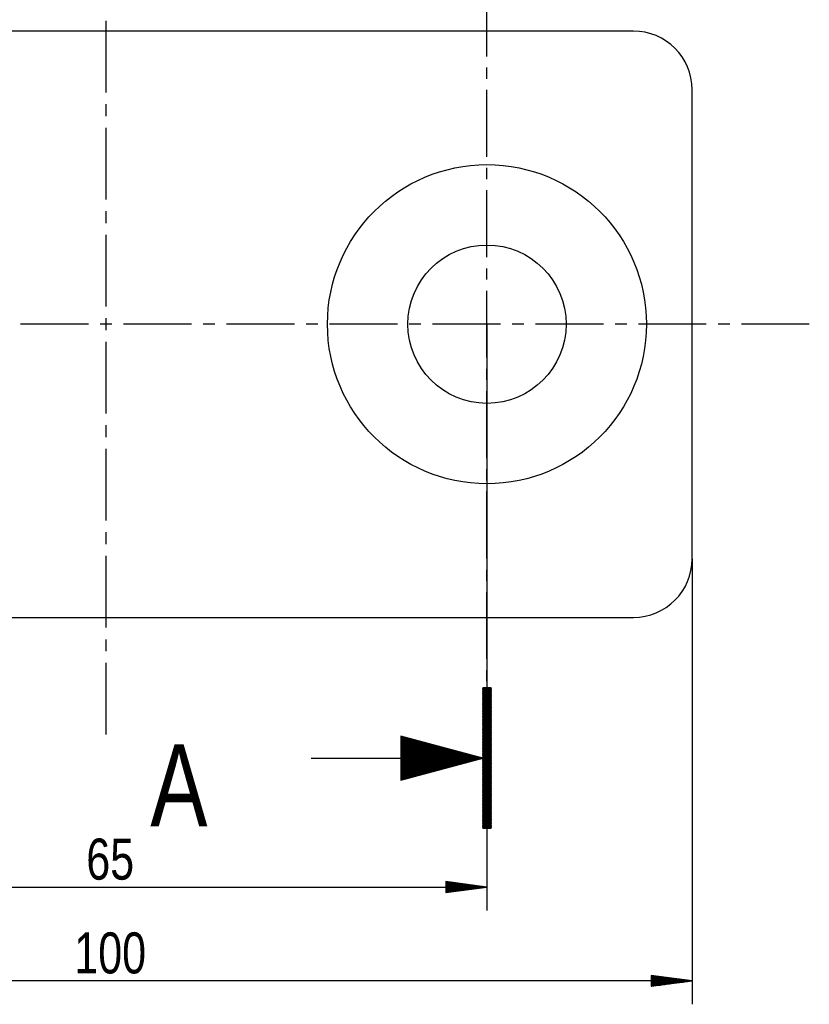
# Model space of a CAD drawing. Header units: millimetres. Extents: x -1 to 297, y -1 to 210.
# Tile 3 of 5: x 99 to 166, y 84 to 168. Entities that reach past the tile are written whole.
import ezdxf

# ---------------------------------------------------------------- set-up
doc = ezdxf.new("R2010")
doc.units = ezdxf.units.MM
doc.layers.add('1', color=7, linetype='Continuous')
doc.styles.add('SEACAD_Arial', font='arial.ttf', dxfattribs={"width": 0.75})

msp = doc.modelspace()

# ---------------------------------------------------------------- linework, layer by layer
at = {"layer": '1', "color": 7, "linetype": 'Continuous'}
for p, q in [((138.438, 164.75), (138.438, 170.46)), ((105.938, 167.785), (105.938, 161.66)), ((150.938, 166.91), (60.938, 166.91)), ((138.438, 162.846), (138.438, 163.798)), ((138.438, 156.185), (138.438, 161.895)), ((155.938, 121.909), (155.938, 161.91)), ((105.938, 160.66), (105.938, 159.66)), ((105.938, 158.66), (105.938, 152.535)), ((138.438, 154.281), (138.438, 155.233)), ((138.438, 147.62), (138.438, 153.33)), ((105.938, 151.535), (105.938, 150.535)), ((105.938, 149.535), (105.938, 143.41)), ((138.438, 145.716), (138.438, 146.668)), ((138.438, 139.055), (138.438, 144.764)), ((104.438, 141.91), (98.652, 141.91)), ((106.438, 141.91), (105.438, 141.91)), ((105.938, 142.41), (105.938, 141.41)), ((113.223, 141.91), (107.438, 141.91)), ((115.223, 141.91), (114.223, 141.91)), ((122.009, 141.91), (116.223, 141.91)), ((124.009, 141.91), (123.009, 141.91)), ((130.795, 141.91), (125.009, 141.91)), ((132.795, 141.91), (131.795, 141.91)), ((139.581, 141.91), (133.795, 141.91)), ((138.438, 141.91), (138.438, 91.91)), ((141.581, 141.91), (140.581, 141.91)), ((148.366, 141.91), (142.581, 141.91)), ((150.366, 141.91), (149.366, 141.91)), ((157.152, 141.91), (151.366, 141.91)), ((159.152, 141.91), (158.152, 141.91)), ((165.938, 141.91), (160.152, 141.91)), ((105.938, 140.41), (105.938, 134.285)), ((138.438, 137.151), (138.438, 138.103)), ((138.438, 130.49), (138.438, 136.2)), ((105.938, 133.285), (105.938, 132.285)), ((105.938, 131.285), (105.938, 125.16)), ((138.438, 128.586), (138.438, 129.538)), ((138.438, 121.924), (138.438, 127.635)), ((105.938, 124.16), (105.938, 123.16)), ((105.938, 122.16), (105.938, 116.035)), ((155.938, 121.909), (155.938, 83.909)), ((138.438, 120.021), (138.438, 120.973)), ((138.438, 113.36), (138.438, 119.07)), ((60.938, 116.91), (150.938, 116.91)), ((105.938, 115.034), (105.938, 114.034)), ((105.938, 113.034), (105.938, 106.91)), ((138.438, 111.456), (138.438, 112.408)), ((138.677, 110.91), (138.088, 109.889)), ((138.618, 110.91), (138.088, 109.99)), ((138.088, 110.041), (138.589, 110.91)), ((138.56, 110.91), (138.088, 110.092)), ((138.443, 110.91), (138.088, 110.295)), ((138.088, 110.447), (138.355, 110.91)), ((138.325, 110.91), (138.088, 110.498)), ((138.088, 110.549), (138.296, 110.91)), ((138.267, 110.91), (138.088, 110.6)), ((138.088, 110.651), (138.237, 110.91)), ((138.208, 110.91), (138.088, 110.701)), ((138.088, 110.854), (138.12, 110.91)), ((138.091, 110.91), (138.088, 110.905)), ((138.088, 109.736), (138.765, 110.909)), ((138.736, 110.909), (138.088, 109.787)), ((138.088, 109.838), (138.706, 110.909)), ((138.088, 109.939), (138.648, 110.909)), ((138.088, 110.143), (138.531, 110.909)), ((138.501, 110.909), (138.088, 110.193)), ((138.088, 110.244), (138.472, 110.909)), ((138.088, 110.346), (138.413, 110.909)), ((138.384, 110.909), (138.088, 110.397)), ((138.088, 110.752), (138.179, 110.909)), ((138.149, 110.909), (138.088, 110.803)), ((138.088, 110.903), (138.788, 109.69)), ((138.788, 110.9), (138.088, 110.9)), ((138.788, 110.898), (138.088, 109.685)), ((138.088, 110.875), (138.788, 110.875)), ((138.788, 109.639), (138.088, 110.852)), ((138.788, 110.849), (138.088, 110.849)), ((138.088, 109.635), (138.788, 110.847)), ((138.788, 109.741), (138.113, 110.909)), ((138.142, 110.909), (138.788, 109.792)), ((138.788, 109.843), (138.172, 110.909)), ((138.201, 110.909), (138.788, 109.893)), ((138.788, 109.944), (138.23, 110.909)), ((138.26, 110.909), (138.788, 109.995)), ((138.788, 110.046), (138.289, 110.909)), ((138.318, 110.909), (138.788, 110.097)), ((138.788, 110.147), (138.348, 110.909)), ((138.377, 110.909), (138.788, 110.198)), ((138.788, 110.249), (138.406, 110.909)), ((138.436, 110.909), (138.788, 110.3)), ((138.788, 110.351), (138.465, 110.909)), ((138.494, 110.909), (138.788, 110.401)), ((138.788, 110.452), (138.524, 110.909)), ((138.553, 110.909), (138.788, 110.503)), ((138.788, 110.554), (138.582, 110.909)), ((138.612, 110.909), (138.788, 110.605)), ((138.788, 110.655), (138.641, 110.909)), ((138.67, 110.909), (138.788, 110.706)), ((138.788, 110.757), (138.7, 110.909)), ((138.729, 110.909), (138.788, 110.808)), ((138.788, 110.859), (138.758, 110.909)), ((138.088, 110.824), (138.788, 110.824)), ((138.088, 110.801), (138.788, 109.588)), ((138.788, 110.799), (138.088, 110.799)), ((138.788, 110.796), (138.088, 109.584)), ((138.088, 110.773), (138.788, 110.773)), ((138.788, 109.538), (138.088, 110.75)), ((138.788, 110.748), (138.088, 110.748)), ((138.088, 109.533), (138.788, 110.745)), ((138.088, 110.722), (138.788, 110.722)), ((138.088, 110.699), (138.788, 109.487)), ((138.788, 110.697), (138.088, 110.697)), ((138.788, 110.695), (138.088, 109.482)), ((138.088, 110.672), (138.788, 110.672)), ((138.788, 109.436), (138.088, 110.648)), ((138.788, 110.646), (138.088, 110.646)), ((138.088, 109.431), (138.788, 110.644)), ((138.088, 110.621), (138.788, 110.621)), ((138.088, 110.598), (138.788, 109.385)), ((138.788, 110.595), (138.088, 110.595)), ((138.788, 110.593), (138.088, 109.381)), ((138.088, 110.57), (138.788, 110.57)), ((138.788, 109.334), (138.088, 110.547)), ((138.788, 110.545), (138.088, 110.545)), ((138.088, 109.33), (138.788, 110.542)), ((138.088, 110.519), (138.788, 110.519)), ((138.088, 110.496), (138.788, 109.284)), ((138.788, 110.494), (138.088, 110.494)), ((138.788, 110.491), (138.088, 109.279)), ((138.088, 110.468), (138.788, 110.468)), ((138.788, 109.233), (138.088, 110.445)), ((138.788, 110.443), (138.088, 110.443)), ((138.088, 109.228), (138.788, 110.441)), ((138.088, 110.418), (138.788, 110.418)), ((138.088, 110.394), (138.788, 109.182)), ((138.788, 110.392), (138.088, 110.392)), ((138.788, 110.39), (138.088, 109.177)), ((138.088, 110.367), (138.788, 110.367)), ((138.788, 109.131), (138.088, 110.344)), ((138.788, 110.341), (138.088, 110.341)), ((138.088, 109.127), (138.788, 110.339)), ((138.088, 110.316), (138.788, 110.316)), ((138.088, 110.293), (138.788, 109.08)), ((138.788, 110.291), (138.088, 110.291)), ((138.788, 110.288), (138.088, 109.076)), ((138.088, 110.265), (138.788, 110.265)), ((138.788, 109.03), (138.088, 110.242)), ((138.788, 110.24), (138.088, 110.24)), ((138.088, 109.025), (138.788, 110.237)), ((138.088, 110.214), (138.788, 110.214)), ((138.088, 110.191), (138.788, 108.979)), ((138.788, 110.189), (138.088, 110.189)), ((138.788, 110.187), (138.088, 108.974)), ((138.088, 110.164), (138.788, 110.164)), ((138.788, 108.928), (138.088, 110.14)), ((138.788, 110.138), (138.088, 110.138)), ((138.088, 108.923), (138.788, 110.136)), ((138.088, 110.113), (138.788, 110.113)), ((138.088, 110.09), (138.788, 108.877)), ((138.788, 110.087), (138.088, 110.087)), ((138.788, 110.085), (138.088, 108.873)), ((138.088, 110.062), (138.788, 110.062)), ((138.788, 108.826), (138.088, 110.039)), ((138.788, 110.037), (138.088, 110.037)), ((138.088, 108.822), (138.788, 110.034)), ((138.088, 110.011), (138.788, 110.011)), ((138.438, 104.795), (138.438, 110.505)), ((138.088, 109.988), (138.788, 108.776)), ((138.788, 109.986), (138.088, 109.986)), ((138.788, 109.983), (138.088, 108.771)), ((138.088, 109.96), (138.788, 109.96)), ((138.788, 108.725), (138.088, 109.937)), ((138.788, 109.935), (138.088, 109.935)), ((138.088, 108.72), (138.788, 109.933)), ((138.088, 109.909), (138.788, 109.909)), ((138.088, 109.886), (138.788, 108.674)), ((138.788, 109.884), (138.088, 109.884)), ((138.788, 109.882), (138.088, 108.669)), ((138.088, 109.859), (138.788, 109.859)), ((138.788, 108.623), (138.088, 109.836)), ((138.788, 109.833), (138.088, 109.833)), ((138.088, 108.619), (138.788, 109.831)), ((138.088, 109.808), (138.788, 109.808)), ((138.088, 109.785), (138.788, 108.572)), ((138.788, 109.782), (138.088, 109.782)), ((138.788, 109.78), (138.088, 108.568)), ((138.088, 109.757), (138.788, 109.757)), ((138.788, 108.522), (138.088, 109.734)), ((138.788, 109.732), (138.088, 109.732)), ((138.088, 108.517), (138.788, 109.729)), ((138.088, 109.706), (138.788, 109.706)), ((138.088, 109.683), (138.788, 108.471)), ((138.788, 109.681), (138.088, 109.681)), ((138.788, 109.679), (138.088, 108.466)), ((138.088, 109.655), (138.788, 109.655)), ((138.788, 108.42), (138.088, 109.632)), ((138.788, 109.63), (138.088, 109.63)), ((138.088, 108.415), (138.788, 109.628)), ((138.088, 109.605), (138.788, 109.605)), ((138.088, 109.581), (138.788, 108.369)), ((138.788, 109.579), (138.088, 109.579)), ((138.788, 109.577), (138.088, 108.365)), ((138.088, 109.554), (138.788, 109.554)), ((138.788, 108.318), (138.088, 109.531)), ((138.788, 109.528), (138.088, 109.528)), ((138.088, 108.314), (138.788, 109.526)), ((138.088, 109.503), (138.788, 109.503)), ((138.088, 109.48), (138.788, 108.267)), ((138.788, 109.478), (138.088, 109.478)), ((138.788, 109.475), (138.088, 108.263)), ((138.088, 109.452), (138.788, 109.452)), ((138.788, 108.217), (138.088, 109.429)), ((138.788, 109.427), (138.088, 109.427)), ((138.088, 108.212), (138.788, 109.425)), ((138.088, 109.401), (138.788, 109.401)), ((138.088, 109.378), (138.788, 108.166)), ((138.788, 109.376), (138.088, 109.376)), ((138.788, 109.374), (138.088, 108.161)), ((138.088, 109.351), (138.788, 109.351)), ((138.788, 108.115), (138.088, 109.327)), ((138.788, 109.325), (138.088, 109.325)), ((138.088, 108.111), (138.788, 109.323)), ((138.088, 109.3), (138.788, 109.3)), ((138.088, 109.277), (138.788, 108.064)), ((138.788, 109.274), (138.088, 109.274)), ((138.788, 109.272), (138.088, 108.06)), ((138.088, 109.249), (138.788, 109.249)), ((138.788, 108.013), (138.088, 109.226)), ((138.788, 109.224), (138.088, 109.224)), ((138.088, 108.009), (138.788, 109.221)), ((138.088, 109.198), (138.788, 109.198)), ((138.088, 109.175), (138.788, 107.963)), ((138.788, 109.173), (138.088, 109.173)), ((138.788, 109.171), (138.088, 107.958)), ((138.088, 109.147), (138.788, 109.147)), ((138.788, 107.912), (138.088, 109.124)), ((138.788, 109.122), (138.088, 109.122)), ((138.088, 107.907), (138.788, 109.12)), ((138.088, 109.097), (138.788, 109.097)), ((138.088, 109.073), (138.788, 107.861)), ((138.788, 109.071), (138.088, 109.071)), ((138.788, 109.069), (138.088, 107.857)), ((138.088, 109.046), (138.788, 109.046)), ((138.788, 107.81), (138.088, 109.023)), ((138.788, 109.02), (138.088, 109.02)), ((138.088, 107.806), (138.788, 109.018)), ((138.088, 108.995), (138.788, 108.995)), ((138.088, 108.972), (138.788, 107.759)), ((138.788, 108.97), (138.088, 108.97)), ((138.788, 108.967), (138.088, 107.755)), ((138.088, 108.944), (138.788, 108.944)), ((138.788, 107.709), (138.088, 108.921)), ((138.788, 108.919), (138.088, 108.919)), ((138.088, 107.704), (138.788, 108.917)), ((138.088, 108.893), (138.788, 108.893)), ((138.088, 108.87), (138.788, 107.658)), ((138.788, 108.868), (138.088, 108.868)), ((138.788, 108.866), (138.088, 107.653)), ((138.088, 108.843), (138.788, 108.843)), ((138.788, 107.607), (138.088, 108.819)), ((138.788, 108.817), (138.088, 108.817)), ((138.088, 107.603), (138.788, 108.815)), ((138.088, 108.792), (138.788, 108.792)), ((138.088, 108.769), (138.788, 107.556)), ((138.788, 108.766), (138.088, 108.766)), ((138.788, 108.764), (138.088, 107.552)), ((138.088, 108.741), (138.788, 108.741)), ((138.788, 107.505), (138.088, 108.718)), ((138.788, 108.716), (138.088, 108.716)), ((138.088, 107.501), (138.788, 108.714)), ((138.088, 108.69), (138.788, 108.69)), ((138.088, 108.667), (138.788, 107.455)), ((138.788, 108.665), (138.088, 108.665)), ((138.788, 108.663), (138.088, 107.45)), ((138.088, 108.639), (138.788, 108.639)), ((138.788, 107.404), (138.088, 108.616)), ((138.788, 108.614), (138.088, 108.614)), ((138.088, 107.399), (138.788, 108.612)), ((138.088, 108.588), (138.788, 108.588)), ((138.088, 108.565), (138.788, 107.353)), ((138.788, 108.563), (138.088, 108.563)), ((138.788, 108.561), (138.088, 107.349)), ((138.088, 108.538), (138.788, 108.538)), ((138.788, 107.302), (138.088, 108.515)), ((138.788, 108.512), (138.088, 108.512)), ((138.088, 107.298), (138.788, 108.51)), ((138.088, 108.487), (138.788, 108.487)), ((138.088, 108.464), (138.788, 107.251)), ((138.788, 108.461), (138.088, 108.461)), ((138.788, 108.46), (138.088, 107.247)), ((138.088, 108.436), (138.788, 108.436)), ((138.788, 107.201), (138.088, 108.413)), ((138.788, 108.411), (138.088, 108.411)), ((138.088, 107.196), (138.788, 108.409)), ((138.088, 108.385), (138.788, 108.385)), ((138.088, 108.362), (138.788, 107.15)), ((138.788, 108.36), (138.088, 108.36)), ((138.788, 108.358), (138.088, 107.145)), ((138.088, 108.334), (138.788, 108.334)), ((138.788, 107.099), (138.088, 108.311)), ((138.788, 108.309), (138.088, 108.309)), ((138.088, 107.095), (138.788, 108.307)), ((138.088, 108.284), (138.788, 108.284)), ((138.088, 108.26), (138.788, 107.048)), ((138.788, 108.258), (138.088, 108.258)), ((138.788, 108.256), (138.088, 107.044)), ((138.088, 108.233), (138.788, 108.233)), ((138.788, 106.997), (138.088, 108.21)), ((138.788, 108.207), (138.088, 108.207)), ((138.088, 106.993), (138.788, 108.206)), ((138.088, 108.182), (138.788, 108.182)), ((138.088, 108.159), (138.788, 106.946)), ((138.788, 108.157), (138.088, 108.157)), ((138.788, 108.155), (138.088, 106.942)), ((138.088, 108.131), (138.788, 108.131)), ((138.788, 106.896), (138.088, 108.108)), ((138.788, 108.106), (138.088, 108.106)), ((138.088, 106.891), (138.788, 108.104)), ((138.088, 108.08), (138.788, 108.08)), ((138.088, 108.057), (138.788, 106.845)), ((138.788, 108.055), (138.088, 108.055)), ((138.788, 108.053), (138.088, 106.841)), ((138.088, 108.03), (138.788, 108.03)), ((138.788, 106.794), (138.088, 108.006)), ((138.788, 108.004), (138.088, 108.004)), ((138.088, 106.79), (138.788, 108.002)), ((138.088, 107.979), (138.788, 107.979)), ((138.088, 107.956), (138.788, 106.743)), ((138.788, 107.953), (138.088, 107.953)), ((138.788, 107.952), (138.088, 106.739)), ((138.088, 107.928), (138.788, 107.928)), ((138.788, 106.692), (138.088, 107.905)), ((138.788, 107.903), (138.088, 107.903)), ((138.088, 106.688), (138.788, 107.901)), ((138.088, 107.877), (138.788, 107.877)), ((138.088, 107.854), (138.788, 106.642)), ((138.788, 107.852), (138.088, 107.852)), ((138.788, 107.85), (138.088, 106.638)), ((138.088, 107.826), (138.788, 107.826)), ((138.788, 106.591), (138.088, 107.803)), ((138.788, 107.801), (138.088, 107.801)), ((138.088, 106.587), (138.788, 107.799)), ((138.088, 107.776), (138.788, 107.776)), ((138.088, 107.752), (138.788, 106.54)), ((138.788, 107.75), (138.088, 107.75)), ((138.788, 107.748), (138.088, 106.536)), ((138.088, 107.725), (138.788, 107.725)), ((138.788, 106.489), (138.088, 107.702)), ((138.788, 107.699), (138.088, 107.699)), ((138.088, 106.485), (138.788, 107.698)), ((138.088, 107.674), (138.788, 107.674)), ((138.088, 107.651), (138.788, 106.438)), ((138.788, 107.649), (138.088, 107.649)), ((138.788, 107.647), (138.088, 106.434)), ((138.088, 107.623), (138.788, 107.623)), ((138.788, 106.388), (138.088, 107.6)), ((138.788, 107.598), (138.088, 107.598)), ((138.088, 106.384), (138.788, 107.596)), ((138.088, 107.572), (138.788, 107.572)), ((138.088, 107.549), (138.788, 106.337)), ((138.788, 107.547), (138.088, 107.547)), ((138.788, 107.545), (138.088, 106.333)), ((138.088, 107.522), (138.788, 107.522)), ((138.788, 106.286), (138.088, 107.498)), ((138.788, 107.496), (138.088, 107.496)), ((138.088, 106.282), (138.788, 107.494)), ((138.088, 104.91), (131.088, 106.785)), ((131.088, 106.785), (131.088, 103.034)), ((131.088, 106.764), (131.168, 106.764)), ((131.088, 106.764), (131.168, 106.764)), ((131.088, 106.713), (131.357, 106.713)), ((131.088, 106.662), (131.547, 106.662)), ((138.088, 107.471), (138.788, 107.471)), ((138.088, 107.448), (138.788, 106.235)), ((138.788, 107.445), (138.088, 107.445)), ((138.788, 107.444), (138.088, 106.231)), ((138.088, 107.42), (138.788, 107.42)), ((138.788, 106.184), (138.088, 107.397)), ((138.788, 107.394), (138.088, 107.394)), ((138.088, 106.18), (138.788, 107.393)), ((138.088, 107.369), (138.788, 107.369)), ((138.088, 107.346), (138.788, 106.134)), ((138.788, 107.344), (138.088, 107.344)), ((138.788, 107.342), (138.088, 106.13)), ((138.088, 107.318), (138.788, 107.318)), ((138.788, 106.083), (138.088, 107.295)), ((138.788, 107.293), (138.088, 107.293)), ((138.088, 106.079), (138.788, 107.291)), ((138.088, 107.267), (138.788, 107.267)), ((138.088, 107.244), (138.788, 106.032)), ((138.788, 107.242), (138.088, 107.242)), ((138.788, 107.24), (138.088, 106.028)), ((138.088, 107.217), (138.788, 107.217)), ((138.788, 105.981), (138.088, 107.194)), ((138.788, 107.191), (138.088, 107.191)), ((138.088, 105.977), (138.788, 107.19)), ((138.088, 107.166), (138.788, 107.166)), ((138.088, 107.143), (138.788, 105.93)), ((138.788, 107.14), (138.088, 107.14)), ((138.788, 107.139), (138.088, 105.926)), ((138.088, 107.115), (138.788, 107.115)), ((138.788, 105.879), (138.088, 107.092)), ((138.788, 107.09), (138.088, 107.09)), ((138.088, 105.876), (138.788, 107.088)), ((138.088, 107.064), (138.788, 107.064)), ((138.088, 107.041), (138.788, 105.829)), ((138.788, 107.039), (138.088, 107.039)), ((138.788, 107.037), (138.088, 105.825)), ((138.088, 107.013), (138.788, 107.013)), ((138.788, 105.778), (138.088, 106.99)), ((138.788, 106.988), (138.088, 106.988)), ((138.088, 105.774), (138.788, 106.986)), ((138.088, 106.963), (138.788, 106.963)), ((138.088, 106.939), (138.788, 105.727)), ((138.788, 106.937), (138.088, 106.937)), ((138.788, 106.936), (138.088, 105.723)), ((138.088, 106.912), (138.788, 106.912)), ((138.788, 105.676), (138.088, 106.889)), ((138.788, 106.886), (138.088, 106.886)), ((138.088, 105.672), (138.788, 106.885)), ((138.088, 106.861), (138.788, 106.861)), ((138.088, 106.838), (138.788, 105.625)), ((138.788, 106.836), (138.088, 106.836)), ((138.788, 106.834), (138.088, 105.622)), ((138.088, 106.81), (138.788, 106.81)), ((138.788, 105.575), (138.088, 106.787)), ((138.788, 106.785), (138.088, 106.785)), ((138.088, 105.571), (138.788, 106.783)), ((138.088, 106.759), (138.788, 106.759)), ((138.088, 106.736), (138.788, 105.524)), ((138.788, 106.734), (138.088, 106.734)), ((138.788, 106.732), (138.088, 105.52)), ((138.088, 106.709), (138.788, 106.709)), ((138.788, 105.473), (138.088, 106.685)), ((138.788, 106.683), (138.088, 106.683)), ((138.088, 105.469), (138.788, 106.682)), ((138.088, 106.658), (138.788, 106.658)), ((131.088, 106.611), (131.736, 106.611)), ((131.088, 106.561), (131.926, 106.561)), ((131.088, 106.51), (132.116, 106.51)), ((131.088, 106.459), (132.305, 106.459)), ((131.088, 106.408), (132.495, 106.408)), ((131.088, 106.357), (132.684, 106.357)), ((131.088, 106.307), (132.874, 106.307)), ((131.088, 106.256), (133.064, 106.256)), ((131.088, 106.205), (133.253, 106.205)), ((131.088, 106.154), (133.443, 106.154)), ((131.088, 106.103), (133.632, 106.103)), ((131.088, 106.053), (133.822, 106.053)), ((131.088, 106.002), (134.012, 106.002)), ((131.088, 105.951), (134.201, 105.951)), ((131.088, 105.9), (134.391, 105.9)), ((131.088, 105.849), (134.58, 105.849)), ((138.088, 106.635), (138.788, 105.422)), ((138.788, 106.632), (138.088, 106.632)), ((138.788, 106.631), (138.088, 105.418)), ((138.088, 106.607), (138.788, 106.607)), ((138.788, 105.371), (138.088, 106.584)), ((138.788, 106.582), (138.088, 106.582)), ((138.088, 105.368), (138.788, 106.58)), ((138.088, 106.556), (138.788, 106.556)), ((138.088, 106.533), (138.788, 105.321)), ((138.788, 106.531), (138.088, 106.531)), ((138.788, 106.529), (138.088, 105.317)), ((138.088, 106.505), (138.788, 106.505)), ((138.788, 105.27), (138.088, 106.482)), ((138.788, 106.48), (138.088, 106.48)), ((138.088, 105.266), (138.788, 106.478)), ((138.088, 106.455), (138.788, 106.455)), ((138.088, 106.431), (138.788, 105.219)), ((138.788, 106.429), (138.088, 106.429)), ((138.788, 106.428), (138.088, 105.215)), ((138.088, 106.404), (138.788, 106.404)), ((138.788, 105.168), (138.088, 106.381)), ((138.788, 106.378), (138.088, 106.378)), ((138.088, 105.164), (138.788, 106.377)), ((138.088, 106.353), (138.788, 106.353)), ((138.088, 106.33), (138.788, 105.117)), ((138.788, 106.328), (138.088, 106.328)), ((138.788, 106.326), (138.088, 105.114)), ((138.088, 106.302), (138.788, 106.302)), ((138.788, 105.067), (138.088, 106.279)), ((138.788, 106.277), (138.088, 106.277)), ((138.088, 105.063), (138.788, 106.275)), ((138.088, 106.251), (138.788, 106.251)), ((138.088, 106.228), (138.788, 105.016)), ((138.788, 106.226), (138.088, 106.226)), ((138.788, 106.224), (138.088, 105.012)), ((138.088, 106.2), (138.788, 106.2)), ((138.788, 104.965), (138.088, 106.177)), ((138.788, 106.175), (138.088, 106.175)), ((138.088, 104.961), (138.788, 106.174)), ((138.088, 106.15), (138.788, 106.15)), ((138.088, 106.127), (138.788, 104.914)), ((138.788, 106.124), (138.088, 106.124)), ((138.788, 106.123), (138.088, 104.91)), ((138.088, 106.099), (138.788, 106.099)), ((138.788, 104.863), (138.088, 106.076)), ((138.788, 106.073), (138.088, 106.073)), ((138.088, 104.86), (138.788, 106.072)), ((138.088, 106.048), (138.788, 106.048)), ((138.088, 106.025), (138.788, 104.813)), ((138.788, 106.023), (138.088, 106.023)), ((138.788, 106.021), (138.088, 104.809)), ((138.088, 105.997), (138.788, 105.997)), ((138.788, 104.762), (138.088, 105.974)), ((138.788, 105.972), (138.088, 105.972)), ((138.088, 104.758), (138.788, 105.97)), ((138.088, 105.946), (138.788, 105.946)), ((138.088, 105.923), (138.788, 104.711)), ((138.788, 105.921), (138.088, 105.921)), ((138.788, 105.92), (138.088, 104.707)), ((138.088, 105.896), (138.788, 105.896)), ((138.788, 104.66), (138.088, 105.873)), ((138.788, 105.87), (138.088, 105.87)), ((138.088, 104.656), (138.788, 105.869)), ((138.088, 105.845), (138.788, 105.845)), ((138.088, 105.822), (138.788, 104.609)), ((138.788, 105.819), (138.088, 105.819)), ((138.788, 105.818), (138.088, 104.606)), ((131.088, 105.799), (134.77, 105.799)), ((131.088, 105.748), (134.959, 105.748)), ((131.088, 105.697), (135.149, 105.697)), ((131.088, 105.646), (135.339, 105.646)), ((131.088, 105.595), (135.528, 105.595)), ((131.088, 105.545), (135.718, 105.545)), ((131.088, 105.494), (135.907, 105.494)), ((131.088, 105.443), (136.097, 105.443)), ((131.088, 105.392), (136.287, 105.392)), ((131.088, 105.341), (136.476, 105.341)), ((131.088, 105.291), (136.666, 105.291)), ((131.088, 105.24), (136.855, 105.24)), ((131.088, 105.189), (137.045, 105.189)), ((131.088, 105.138), (137.235, 105.138)), ((131.088, 105.087), (137.424, 105.087)), ((131.088, 105.037), (137.614, 105.037)), ((131.088, 104.986), (137.803, 104.986)), ((138.088, 105.794), (138.788, 105.794)), ((138.788, 104.558), (138.088, 105.771)), ((138.788, 105.769), (138.088, 105.769)), ((138.088, 104.555), (138.788, 105.767)), ((138.088, 105.743), (138.788, 105.743)), ((138.088, 105.72), (138.788, 104.508)), ((138.788, 105.718), (138.088, 105.718)), ((138.788, 105.716), (138.088, 104.504)), ((138.088, 105.692), (138.788, 105.692)), ((138.788, 104.457), (138.088, 105.669)), ((138.788, 105.667), (138.088, 105.667)), ((138.088, 104.453), (138.788, 105.666)), ((138.088, 105.642), (138.788, 105.642)), ((138.088, 105.618), (138.788, 104.406)), ((138.788, 105.616), (138.088, 105.616)), ((138.788, 105.615), (138.088, 104.402)), ((138.088, 105.591), (138.788, 105.591)), ((138.788, 104.355), (138.088, 105.568)), ((138.788, 105.565), (138.088, 105.565)), ((138.088, 104.352), (138.788, 105.564)), ((138.088, 105.54), (138.788, 105.54)), ((138.088, 105.517), (138.788, 104.304)), ((138.788, 105.515), (138.088, 105.515)), ((138.788, 105.513), (138.088, 104.301)), ((138.088, 105.489), (138.788, 105.489)), ((138.788, 104.254), (138.088, 105.466)), ((138.788, 105.464), (138.088, 105.464)), ((138.088, 104.25), (138.788, 105.462)), ((138.088, 105.438), (138.788, 105.438)), ((138.088, 105.415), (138.788, 104.203)), ((138.788, 105.413), (138.088, 105.413)), ((138.788, 105.412), (138.088, 104.199)), ((138.088, 105.388), (138.788, 105.388)), ((138.788, 104.152), (138.088, 105.364)), ((138.788, 105.362), (138.088, 105.362)), ((138.088, 104.148), (138.788, 105.361)), ((138.088, 105.337), (138.788, 105.337)), ((138.088, 105.314), (138.788, 104.101)), ((138.788, 105.311), (138.088, 105.311)), ((138.788, 105.31), (138.088, 104.098)), ((138.088, 105.286), (138.788, 105.286)), ((138.788, 104.05), (138.088, 105.263)), ((138.788, 105.261), (138.088, 105.261)), ((138.088, 104.047), (138.788, 105.259)), ((138.088, 105.235), (138.788, 105.235)), ((138.088, 105.212), (138.788, 104)), ((138.788, 105.21), (138.088, 105.21)), ((138.788, 105.208), (138.088, 103.996)), ((138.088, 105.184), (138.788, 105.184)), ((138.788, 103.949), (138.088, 105.161)), ((138.788, 105.159), (138.088, 105.159)), ((138.088, 103.945), (138.788, 105.158)), ((138.088, 105.134), (138.788, 105.134)), ((138.088, 105.11), (138.788, 103.898)), ((138.788, 105.108), (138.088, 105.108)), ((138.788, 105.107), (138.088, 103.894)), ((138.088, 105.083), (138.788, 105.083)), ((138.788, 103.847), (138.088, 105.06)), ((138.788, 105.057), (138.088, 105.057)), ((138.088, 103.844), (138.788, 105.056)), ((138.088, 105.032), (138.788, 105.032)), ((138.088, 105.009), (138.788, 103.796)), ((138.788, 105.006), (138.088, 105.006)), ((138.788, 105.005), (138.088, 103.793)), ((138.088, 104.981), (138.788, 104.981)), ((123.438, 104.91), (138.438, 104.91)), ((131.088, 104.935), (137.993, 104.935)), ((131.088, 103.034), (138.088, 104.91)), ((131.088, 104.884), (137.993, 104.884)), ((131.088, 104.833), (137.803, 104.833)), ((131.088, 104.783), (137.614, 104.783)), ((131.088, 104.732), (137.424, 104.732)), ((131.088, 104.681), (137.235, 104.681)), ((131.088, 104.63), (137.045, 104.63)), ((131.088, 104.579), (136.855, 104.579)), ((131.088, 104.529), (136.666, 104.529)), ((131.088, 104.478), (136.476, 104.478)), ((131.088, 104.427), (136.287, 104.427)), ((131.088, 104.376), (136.097, 104.376)), ((131.088, 104.325), (135.907, 104.325)), ((131.088, 104.275), (135.718, 104.275)), ((131.088, 104.224), (135.528, 104.224)), ((131.088, 104.173), (135.339, 104.173)), ((131.088, 104.122), (135.149, 104.122)), ((138.788, 103.746), (138.088, 104.958)), ((138.788, 104.956), (138.088, 104.956)), ((138.088, 103.742), (138.788, 104.954)), ((138.088, 104.93), (138.788, 104.93)), ((138.088, 104.907), (138.788, 103.695)), ((138.788, 104.905), (138.088, 104.905)), ((138.788, 104.904), (138.088, 103.691)), ((138.088, 104.879), (138.788, 104.879)), ((138.788, 103.644), (138.088, 104.856)), ((138.788, 104.854), (138.088, 104.854)), ((138.088, 103.64), (138.788, 104.853)), ((138.088, 104.829), (138.788, 104.829)), ((138.088, 104.806), (138.788, 103.593)), ((138.788, 104.803), (138.088, 104.803)), ((138.788, 104.802), (138.088, 103.59)), ((138.088, 104.778), (138.788, 104.778)), ((138.788, 103.542), (138.088, 104.755)), ((138.788, 104.752), (138.088, 104.752)), ((138.088, 103.539), (138.788, 104.751)), ((138.088, 104.727), (138.788, 104.727)), ((138.088, 104.704), (138.788, 103.491)), ((138.788, 104.702), (138.088, 104.702)), ((138.788, 104.7), (138.088, 103.488)), ((138.088, 104.676), (138.788, 104.676)), ((138.788, 103.441), (138.088, 104.653)), ((138.788, 104.651), (138.088, 104.651)), ((138.088, 103.437), (138.788, 104.65)), ((138.088, 104.625), (138.788, 104.625)), ((138.088, 104.602), (138.788, 103.39)), ((138.788, 104.6), (138.088, 104.6)), ((138.788, 104.599), (138.088, 103.386)), ((138.088, 104.575), (138.788, 104.575)), ((138.788, 103.339), (138.088, 104.551)), ((138.788, 104.549), (138.088, 104.549)), ((138.088, 103.336), (138.788, 104.548)), ((138.088, 104.524), (138.788, 104.524)), ((138.088, 104.501), (138.788, 103.288)), ((138.788, 104.498), (138.088, 104.498)), ((138.788, 104.497), (138.088, 103.285)), ((138.088, 104.473), (138.788, 104.473)), ((138.788, 103.237), (138.088, 104.45)), ((138.788, 104.448), (138.088, 104.448)), ((138.088, 103.234), (138.788, 104.446)), ((138.088, 104.422), (138.788, 104.422)), ((138.088, 104.399), (138.788, 103.187)), ((138.788, 104.397), (138.088, 104.397)), ((138.788, 104.396), (138.088, 103.183)), ((138.088, 104.371), (138.788, 104.371)), ((138.788, 103.136), (138.088, 104.348)), ((138.788, 104.346), (138.088, 104.346)), ((138.088, 103.132), (138.788, 104.345)), ((138.088, 104.321), (138.788, 104.321)), ((138.088, 104.297), (138.788, 103.085)), ((138.788, 104.295), (138.088, 104.295)), ((138.788, 104.294), (138.088, 103.082)), ((138.088, 104.27), (138.788, 104.27)), ((138.788, 103.034), (138.088, 104.247)), ((138.788, 104.244), (138.088, 104.244)), ((138.088, 103.031), (138.788, 104.243)), ((138.088, 104.219), (138.788, 104.219)), ((138.088, 104.196), (138.788, 102.983)), ((138.788, 104.194), (138.088, 104.194)), ((138.788, 104.192), (138.088, 102.98)), ((138.088, 104.168), (138.788, 104.168)), ((138.788, 102.933), (138.088, 104.145)), ((138.788, 104.143), (138.088, 104.143)), ((138.088, 102.929), (138.788, 104.142)), ((131.088, 104.071), (134.959, 104.071)), ((131.088, 104.021), (134.77, 104.021)), ((131.088, 103.97), (134.58, 103.97)), ((131.088, 103.919), (134.391, 103.919)), ((131.088, 103.868), (134.201, 103.868)), ((131.088, 103.817), (134.012, 103.817)), ((131.088, 103.767), (133.822, 103.767)), ((131.088, 103.716), (133.632, 103.716)), ((131.088, 103.665), (133.443, 103.665)), ((131.088, 103.614), (133.253, 103.614)), ((131.088, 103.563), (133.064, 103.563)), ((131.088, 103.513), (132.874, 103.513)), ((131.088, 103.462), (132.684, 103.462)), ((131.088, 103.411), (132.495, 103.411)), ((131.088, 103.36), (132.305, 103.36)), ((131.088, 103.309), (132.116, 103.309)), ((138.088, 104.117), (138.788, 104.117)), ((138.088, 104.094), (138.788, 102.882)), ((138.788, 104.092), (138.088, 104.092)), ((138.788, 104.091), (138.088, 102.878)), ((138.088, 104.067), (138.788, 104.067)), ((138.788, 102.831), (138.088, 104.043)), ((138.788, 104.041), (138.088, 104.041)), ((138.088, 102.828), (138.788, 104.04)), ((138.088, 104.016), (138.788, 104.016)), ((138.088, 103.993), (138.788, 102.78)), ((138.788, 103.99), (138.088, 103.99)), ((138.788, 103.989), (138.088, 102.777)), ((138.088, 103.965), (138.788, 103.965)), ((138.788, 102.729), (138.088, 103.942)), ((138.788, 103.94), (138.088, 103.94)), ((138.088, 102.726), (138.788, 103.938)), ((138.088, 103.914), (138.788, 103.914)), ((138.088, 103.891), (138.788, 102.679)), ((138.788, 103.889), (138.088, 103.889)), ((138.788, 103.888), (138.088, 102.675)), ((138.088, 103.863), (138.788, 103.863)), ((138.788, 102.628), (138.088, 103.84)), ((138.788, 103.838), (138.088, 103.838)), ((138.088, 102.624), (138.788, 103.837)), ((138.088, 103.812), (138.788, 103.812)), ((138.088, 103.789), (138.788, 102.577)), ((138.788, 103.787), (138.088, 103.787)), ((138.788, 103.786), (138.088, 102.574)), ((138.088, 103.762), (138.788, 103.762)), ((138.788, 102.526), (138.088, 103.739)), ((138.788, 103.736), (138.088, 103.736)), ((138.088, 102.523), (138.788, 103.735)), ((138.088, 103.711), (138.788, 103.711)), ((138.088, 103.688), (138.788, 102.475)), ((138.788, 103.685), (138.088, 103.685)), ((138.788, 103.685), (138.088, 102.472)), ((138.088, 103.66), (138.788, 103.66)), ((138.788, 102.425), (138.088, 103.637)), ((138.788, 103.635), (138.088, 103.635)), ((138.088, 102.421), (138.788, 103.634)), ((138.088, 103.609), (138.788, 103.609)), ((138.088, 103.586), (138.788, 102.374)), ((138.788, 103.584), (138.088, 103.584)), ((138.788, 103.583), (138.088, 102.37)), ((138.088, 103.558), (138.788, 103.558)), ((138.788, 102.323), (138.088, 103.535)), ((138.788, 103.533), (138.088, 103.533)), ((138.088, 102.32), (138.788, 103.532)), ((138.088, 103.508), (138.788, 103.508)), ((138.088, 103.485), (138.788, 102.272)), ((138.788, 103.482), (138.088, 103.482)), ((138.788, 103.481), (138.088, 102.269)), ((138.088, 103.457), (138.788, 103.457)), ((138.788, 102.221), (138.088, 103.434)), ((138.788, 103.431), (138.088, 103.431)), ((138.088, 102.218), (138.788, 103.431)), ((138.088, 103.406), (138.788, 103.406)), ((138.088, 103.383), (138.788, 102.17)), ((138.788, 103.381), (138.088, 103.381)), ((138.788, 103.38), (138.088, 102.167)), ((138.088, 103.355), (138.788, 103.355)), ((138.788, 102.12), (138.088, 103.332)), ((138.788, 103.33), (138.088, 103.33)), ((138.088, 102.117), (138.788, 103.329)), ((138.088, 103.304), (138.788, 103.304)), ((138.088, 103.281), (138.788, 102.069)), ((138.438, 102.891), (138.438, 103.843)), ((131.088, 103.259), (131.926, 103.259)), ((131.088, 103.208), (131.736, 103.208)), ((131.088, 103.157), (131.547, 103.157)), ((131.088, 103.106), (131.357, 103.106)), ((131.088, 103.055), (131.168, 103.055)), ((131.088, 103.055), (131.168, 103.055)), ((138.788, 103.279), (138.088, 103.279)), ((138.788, 103.278), (138.088, 102.066)), ((138.088, 103.254), (138.788, 103.254)), ((138.788, 102.018), (138.088, 103.23)), ((138.788, 103.228), (138.088, 103.228)), ((138.088, 102.015), (138.788, 103.227)), ((138.088, 103.203), (138.788, 103.203)), ((138.088, 103.18), (138.788, 101.967)), ((138.788, 103.177), (138.088, 103.177)), ((138.788, 103.177), (138.088, 101.964)), ((138.088, 103.152), (138.788, 103.152)), ((138.788, 101.916), (138.088, 103.129)), ((138.788, 103.127), (138.088, 103.127)), ((138.088, 101.913), (138.788, 103.126)), ((138.088, 103.101), (138.788, 103.101)), ((138.088, 103.078), (138.788, 101.866)), ((138.788, 103.076), (138.088, 103.076)), ((138.788, 103.075), (138.088, 101.862)), ((138.088, 103.05), (138.788, 103.05)), ((138.788, 101.815), (138.088, 103.027)), ((138.788, 103.025), (138.088, 103.025)), ((138.088, 101.812), (138.788, 103.024)), ((138.088, 103), (138.788, 103)), ((138.088, 102.976), (138.788, 101.764)), ((138.788, 102.974), (138.088, 102.974)), ((138.788, 102.973), (138.088, 101.761)), ((138.088, 102.949), (138.788, 102.949)), ((138.788, 101.713), (138.088, 102.926)), ((138.788, 102.923), (138.088, 102.923)), ((138.088, 101.71), (138.788, 102.923)), ((138.088, 102.898), (138.788, 102.898)), ((138.088, 102.875), (138.788, 101.662)), ((138.788, 102.873), (138.088, 102.873)), ((138.788, 102.872), (138.088, 101.659)), ((138.088, 102.847), (138.788, 102.847)), ((138.788, 101.612), (138.088, 102.824)), ((138.788, 102.822), (138.088, 102.822)), ((138.088, 101.608), (138.788, 102.821)), ((138.088, 102.796), (138.788, 102.796)), ((138.088, 102.773), (138.788, 101.561)), ((138.788, 102.771), (138.088, 102.771)), ((138.788, 102.77), (138.088, 101.558)), ((138.088, 102.746), (138.788, 102.746)), ((138.788, 101.51), (138.088, 102.722)), ((138.788, 102.72), (138.088, 102.72)), ((138.088, 101.507), (138.788, 102.719)), ((138.088, 102.695), (138.788, 102.695)), ((138.088, 102.672), (138.788, 101.459)), ((138.788, 102.669), (138.088, 102.669)), ((138.788, 102.669), (138.088, 101.456)), ((138.088, 102.644), (138.788, 102.644)), ((138.788, 101.408), (138.088, 102.621)), ((138.788, 102.619), (138.088, 102.619)), ((138.088, 101.405), (138.788, 102.618)), ((138.088, 102.593), (138.788, 102.593)), ((138.088, 102.57), (138.788, 101.358)), ((138.788, 102.568), (138.088, 102.568)), ((138.788, 102.567), (138.088, 101.355)), ((138.088, 102.542), (138.788, 102.542)), ((138.788, 101.307), (138.088, 102.519)), ((138.788, 102.517), (138.088, 102.517)), ((138.088, 101.304), (138.788, 102.516)), ((138.088, 102.491), (138.788, 102.491)), ((138.088, 102.468), (138.788, 101.256)), ((138.788, 102.466), (138.088, 102.466)), ((138.788, 102.465), (138.088, 101.253)), ((138.088, 102.441), (138.788, 102.441)), ((138.788, 101.205), (138.088, 102.418)), ((138.788, 102.415), (138.088, 102.415)), ((138.088, 101.202), (138.788, 102.415)), ((138.088, 102.39), (138.788, 102.39)), ((138.088, 102.367), (138.788, 101.154)), ((138.788, 102.364), (138.088, 102.364)), ((138.788, 102.364), (138.088, 101.151)), ((138.088, 102.339), (138.788, 102.339)), ((138.788, 101.104), (138.088, 102.316)), ((138.788, 102.314), (138.088, 102.314)), ((138.088, 101.101), (138.788, 102.313)), ((138.088, 102.288), (138.788, 102.288)), ((138.088, 102.265), (138.788, 101.053)), ((138.788, 102.263), (138.088, 102.263)), ((138.788, 102.262), (138.088, 101.05)), ((138.088, 102.237), (138.788, 102.237)), ((138.788, 101.002), (138.088, 102.214)), ((138.788, 102.212), (138.088, 102.212)), ((138.088, 100.999), (138.788, 102.211)), ((138.088, 102.187), (138.788, 102.187)), ((138.088, 102.164), (138.788, 100.951)), ((138.788, 102.161), (138.088, 102.161)), ((138.788, 102.161), (138.088, 100.948)), ((138.088, 102.136), (138.788, 102.136)), ((138.788, 100.9), (138.088, 102.113)), ((138.788, 102.11), (138.088, 102.11)), ((138.088, 100.897), (138.788, 102.11)), ((138.088, 102.085), (138.788, 102.085)), ((138.088, 102.062), (138.788, 100.849)), ((138.788, 102.06), (138.088, 102.06)), ((138.788, 102.059), (138.088, 100.847)), ((138.088, 102.034), (138.788, 102.034)), ((138.788, 100.799), (138.088, 102.011)), ((138.788, 102.009), (138.088, 102.009)), ((138.088, 100.796), (138.788, 102.008)), ((138.088, 101.983), (138.788, 101.983)), ((138.088, 101.96), (138.788, 100.748)), ((138.788, 101.958), (138.088, 101.958)), ((138.788, 101.957), (138.088, 100.745)), ((138.088, 101.933), (138.788, 101.933)), ((138.788, 100.697), (138.088, 101.909)), ((138.788, 101.907), (138.088, 101.907)), ((138.088, 100.694), (138.788, 101.907)), ((138.088, 101.882), (138.788, 101.882)), ((138.088, 101.859), (138.788, 100.646)), ((138.788, 101.856), (138.088, 101.856)), ((138.788, 101.856), (138.088, 100.643)), ((138.088, 101.831), (138.788, 101.831)), ((138.788, 100.595), (138.088, 101.808)), ((138.788, 101.806), (138.088, 101.806)), ((138.088, 100.593), (138.788, 101.805)), ((138.088, 101.78), (138.788, 101.78)), ((138.088, 101.757), (138.788, 100.545)), ((138.788, 101.755), (138.088, 101.755)), ((138.788, 101.754), (138.088, 100.542)), ((138.088, 101.729), (138.788, 101.729)), ((138.788, 100.494), (138.088, 101.706)), ((138.788, 101.704), (138.088, 101.704)), ((138.088, 100.491), (138.788, 101.703)), ((138.088, 101.679), (138.788, 101.679)), ((138.088, 101.655), (138.788, 100.443)), ((138.788, 101.653), (138.088, 101.653)), ((138.788, 101.653), (138.088, 100.44)), ((138.088, 101.628), (138.788, 101.628)), ((138.788, 100.392), (138.088, 101.605)), ((138.788, 101.602), (138.088, 101.602)), ((138.088, 100.389), (138.788, 101.602)), ((138.438, 99.085), (138.438, 101.94)), ((138.088, 101.577), (138.788, 101.577)), ((138.088, 101.554), (138.788, 100.341)), ((138.788, 101.552), (138.088, 101.552)), ((138.788, 101.551), (138.088, 100.339)), ((138.088, 101.526), (138.788, 101.526)), ((138.788, 100.291), (138.088, 101.503)), ((138.788, 101.501), (138.088, 101.501)), ((138.088, 100.288), (138.788, 101.5)), ((138.088, 101.475), (138.788, 101.475)), ((138.088, 101.452), (138.788, 100.24)), ((138.788, 101.45), (138.088, 101.45)), ((138.788, 101.449), (138.088, 100.237)), ((138.088, 101.425), (138.788, 101.425)), ((138.788, 100.189), (138.088, 101.401)), ((138.788, 101.399), (138.088, 101.399)), ((138.088, 100.186), (138.788, 101.399)), ((138.088, 101.374), (138.788, 101.374)), ((138.088, 101.351), (138.788, 100.138)), ((138.788, 101.348), (138.088, 101.348)), ((138.788, 101.348), (138.088, 100.135)), ((138.088, 101.323), (138.788, 101.323)), ((138.788, 100.087), (138.088, 101.3)), ((138.788, 101.297), (138.088, 101.297)), ((138.088, 100.085), (138.788, 101.297)), ((138.088, 101.272), (138.788, 101.272)), ((138.088, 101.249), (138.788, 100.037)), ((138.788, 101.247), (138.088, 101.247)), ((138.788, 101.246), (138.088, 100.034)), ((138.088, 101.221), (138.788, 101.221)), ((138.788, 99.986), (138.088, 101.198)), ((138.788, 101.196), (138.088, 101.196)), ((138.088, 99.983), (138.788, 101.195)), ((138.088, 101.17), (138.788, 101.17)), ((138.088, 101.147), (138.788, 99.935)), ((138.788, 101.145), (138.088, 101.145)), ((138.788, 101.145), (138.088, 99.932)), ((138.088, 101.12), (138.788, 101.12)), ((138.788, 99.884), (138.088, 101.097)), ((138.788, 101.094), (138.088, 101.094)), ((138.088, 99.881), (138.788, 101.094)), ((138.088, 101.069), (138.788, 101.069)), ((138.088, 101.046), (138.788, 99.833)), ((138.788, 101.043), (138.088, 101.043)), ((138.788, 101.043), (138.088, 99.831)), ((138.088, 101.018), (138.788, 101.018)), ((138.788, 99.783), (138.088, 100.995)), ((138.788, 100.993), (138.088, 100.993)), ((138.088, 99.78), (138.788, 100.992)), ((138.088, 100.967), (138.788, 100.967)), ((138.088, 100.944), (138.788, 99.732)), ((138.788, 100.942), (138.088, 100.942)), ((138.788, 100.941), (138.088, 99.729)), ((138.088, 100.916), (138.788, 100.916)), ((138.788, 99.681), (138.088, 100.893)), ((138.788, 100.891), (138.088, 100.891)), ((138.088, 99.678), (138.788, 100.891)), ((138.088, 100.866), (138.788, 100.866)), ((138.088, 100.842), (138.788, 99.63)), ((138.788, 100.84), (138.088, 100.84)), ((138.788, 100.84), (138.088, 99.627)), ((138.088, 100.815), (138.788, 100.815)), ((138.788, 99.579), (138.088, 100.792)), ((138.788, 100.789), (138.088, 100.789)), ((138.088, 99.577), (138.788, 100.789)), ((138.088, 100.764), (138.788, 100.764)), ((138.088, 100.741), (138.788, 99.528)), ((138.788, 100.739), (138.088, 100.739)), ((138.788, 100.738), (138.088, 99.526)), ((138.088, 100.713), (138.788, 100.713)), ((138.788, 99.478), (138.088, 100.69)), ((138.788, 100.688), (138.088, 100.688)), ((138.088, 99.475), (138.788, 100.687)), ((138.088, 100.662), (138.788, 100.662)), ((138.088, 100.639), (138.788, 99.427)), ((138.788, 100.637), (138.088, 100.637)), ((138.788, 100.637), (138.088, 99.424)), ((138.088, 100.612), (138.788, 100.612)), ((138.788, 99.376), (138.088, 100.588)), ((138.788, 100.586), (138.088, 100.586)), ((138.088, 99.373), (138.788, 100.586)), ((138.088, 100.561), (138.788, 100.561)), ((138.088, 100.538), (138.788, 99.325)), ((138.788, 100.535), (138.088, 100.535)), ((138.788, 100.535), (138.088, 99.323)), ((138.088, 100.51), (138.788, 100.51)), ((138.788, 99.274), (138.088, 100.487)), ((138.788, 100.485), (138.088, 100.485)), ((138.088, 99.272), (138.788, 100.484)), ((138.088, 100.459), (138.788, 100.459)), ((138.088, 100.436), (138.788, 99.224)), ((138.788, 100.434), (138.088, 100.434)), ((138.788, 100.433), (138.088, 99.221)), ((138.088, 100.408), (138.788, 100.408)), ((138.788, 99.173), (138.088, 100.385)), ((138.788, 100.383), (138.088, 100.383)), ((138.088, 99.17), (138.788, 100.383)), ((138.088, 100.358), (138.788, 100.358)), ((138.088, 100.334), (138.788, 99.122)), ((138.788, 100.332), (138.088, 100.332)), ((138.788, 100.332), (138.088, 99.119)), ((138.088, 100.307), (138.788, 100.307)), ((138.788, 99.071), (138.088, 100.284)), ((138.788, 100.281), (138.088, 100.281)), ((138.088, 99.069), (138.788, 100.281)), ((138.088, 100.256), (138.788, 100.256)), ((138.088, 100.233), (138.788, 99.02)), ((138.788, 100.231), (138.088, 100.231)), ((138.788, 100.23), (138.088, 99.018)), ((138.088, 100.205), (138.788, 100.205)), ((138.788, 98.97), (138.088, 100.182)), ((138.788, 100.18), (138.088, 100.18)), ((138.088, 98.967), (138.788, 100.179)), ((138.088, 100.154), (138.788, 100.154)), ((138.088, 100.131), (138.788, 98.919)), ((138.788, 100.129), (138.088, 100.129)), ((138.788, 100.129), (138.088, 98.916)), ((138.088, 100.103), (138.788, 100.103)), ((138.764, 98.909), (138.088, 100.08)), ((138.788, 100.078), (138.088, 100.078)), ((138.088, 100.053), (138.788, 100.053)), ((138.088, 100.03), (138.734, 98.909)), ((138.788, 100.027), (138.088, 100.027)), ((138.088, 100.002), (138.788, 100.002)), ((138.705, 98.909), (138.088, 99.979)), ((138.788, 99.976), (138.088, 99.976)), ((138.088, 99.951), (138.788, 99.951)), ((138.088, 99.928), (138.676, 98.909)), ((138.788, 99.926), (138.088, 99.926)), ((138.113, 98.909), (138.788, 100.078)), ((138.788, 100.027), (138.142, 98.909)), ((138.172, 98.909), (138.788, 99.976)), ((138.788, 99.925), (138.201, 98.909)), ((138.088, 99.9), (138.788, 99.9)), ((138.646, 98.909), (138.088, 99.877)), ((138.788, 99.875), (138.088, 99.875)), ((138.088, 99.849), (138.788, 99.849)), ((138.088, 99.826), (138.617, 98.909)), ((138.788, 99.824), (138.088, 99.824)), ((138.088, 99.799), (138.788, 99.799)), ((138.588, 98.909), (138.088, 99.776)), ((138.788, 99.773), (138.088, 99.773)), ((138.088, 99.748), (138.788, 99.748)), ((138.088, 99.725), (138.558, 98.909)), ((138.788, 99.722), (138.088, 99.722)), ((138.088, 99.697), (138.788, 99.697)), ((138.529, 98.909), (138.088, 99.674)), ((138.788, 99.672), (138.088, 99.672)), ((138.088, 99.646), (138.788, 99.646)), ((138.088, 99.623), (138.5, 98.909)), ((138.788, 99.621), (138.088, 99.621)), ((138.088, 99.595), (138.788, 99.595)), ((138.47, 98.909), (138.088, 99.572)), ((138.788, 99.57), (138.088, 99.57)), ((138.088, 99.545), (138.788, 99.545)), ((138.088, 99.521), (138.441, 98.909)), ((138.788, 99.519), (138.088, 99.519)), ((138.088, 99.494), (138.788, 99.494)), ((138.412, 98.909), (138.088, 99.471)), ((138.788, 99.468), (138.088, 99.468)), ((138.088, 99.443), (138.788, 99.443)), ((138.088, 99.42), (138.382, 98.909)), ((138.788, 99.418), (138.088, 99.418)), ((138.088, 99.392), (138.788, 99.392)), ((138.353, 98.909), (138.088, 99.369)), ((138.788, 99.367), (138.088, 99.367)), ((138.088, 99.341), (138.788, 99.341)), ((138.088, 99.318), (138.324, 98.909)), ((138.788, 99.316), (138.088, 99.316)), ((138.088, 99.291), (138.788, 99.291)), ((138.294, 98.909), (138.088, 99.267)), ((138.788, 99.265), (138.088, 99.265)), ((138.088, 99.24), (138.788, 99.24)), ((138.088, 99.217), (138.265, 98.909)), ((138.788, 99.214), (138.088, 99.214)), ((138.088, 99.189), (138.788, 99.189)), ((138.236, 98.909), (138.088, 99.166)), ((138.788, 99.164), (138.088, 99.164)), ((138.088, 99.138), (138.788, 99.138)), ((138.088, 99.115), (138.206, 98.909)), ((138.788, 99.113), (138.088, 99.113)), ((138.088, 99.087), (138.788, 99.087)), ((138.23, 98.909), (138.788, 99.875)), ((138.788, 99.824), (138.26, 98.909)), ((138.289, 98.909), (138.788, 99.773)), ((138.788, 99.722), (138.318, 98.909)), ((138.348, 98.909), (138.788, 99.671)), ((138.788, 99.621), (138.377, 98.909)), ((138.406, 98.909), (138.788, 99.57)), ((138.788, 99.519), (138.436, 98.909)), ((138.465, 98.909), (138.788, 99.468)), ((138.788, 99.417), (138.494, 98.909)), ((138.524, 98.909), (138.788, 99.367)), ((138.788, 99.316), (138.553, 98.909)), ((138.582, 98.909), (138.788, 99.265)), ((138.788, 99.214), (138.612, 98.909)), ((138.641, 98.909), (138.788, 99.163)), ((138.788, 99.113), (138.67, 98.909)), ((138.177, 98.909), (138.088, 99.064)), ((138.788, 99.062), (138.088, 99.062)), ((138.088, 99.037), (138.788, 99.037)), ((138.088, 99.013), (138.148, 98.909)), ((138.788, 99.011), (138.088, 99.011)), ((138.088, 98.986), (138.788, 98.986)), ((138.118, 98.909), (138.088, 98.963)), ((138.788, 98.96), (138.088, 98.96)), ((138.088, 98.935), (138.788, 98.935)), ((138.088, 98.912), (138.089, 98.909)), ((138.788, 98.909), (138.088, 98.909)), ((138.7, 98.909), (138.788, 99.062)), ((138.788, 99.011), (138.729, 98.909)), ((138.758, 98.909), (138.788, 98.96)), ((138.438, 93.91), (134.938, 94.37)), ((134.938, 94.37), (134.938, 93.449)), ((134.938, 94.367), (134.965, 94.367)), ((134.938, 94.367), (134.965, 94.367)), ((134.938, 94.316), (135.351, 94.316)), ((134.938, 94.265), (135.737, 94.265)), ((134.938, 94.214), (136.123, 94.214)), ((134.938, 94.164), (136.508, 94.164)), ((134.938, 94.113), (136.894, 94.113)), ((134.938, 94.062), (137.28, 94.062)), ((73.438, 93.91), (138.438, 93.91)), ((134.938, 94.011), (137.666, 94.011)), ((134.938, 93.96), (138.052, 93.96)), ((134.938, 93.449), (138.438, 93.91)), ((134.938, 93.91), (138.438, 93.91)), ((134.938, 93.91), (138.438, 93.91)), ((134.938, 93.859), (138.052, 93.859)), ((134.938, 93.808), (137.666, 93.808)), ((134.938, 93.757), (137.28, 93.757)), ((134.938, 93.706), (136.894, 93.706)), ((134.938, 93.656), (136.508, 93.656)), ((134.938, 93.605), (136.123, 93.605)), ((134.938, 93.554), (135.737, 93.554)), ((134.938, 93.503), (135.351, 93.503)), ((134.938, 93.452), (134.965, 93.452)), ((134.938, 93.452), (134.965, 93.452)), ((155.938, 85.909), (55.938, 85.909)), ((155.938, 85.909), (152.438, 86.37)), ((152.438, 86.37), (152.438, 85.449)), ((152.438, 86.367), (152.465, 86.367)), ((152.438, 86.367), (152.465, 86.367)), ((152.438, 86.316), (152.851, 86.316)), ((152.438, 86.265), (153.237, 86.265)), ((152.438, 86.214), (153.623, 86.214)), ((152.438, 86.164), (154.008, 86.164)), ((152.438, 86.113), (154.394, 86.113)), ((152.438, 86.062), (154.78, 86.062)), ((152.438, 86.011), (155.166, 86.011)), ((152.438, 85.96), (155.552, 85.96)), ((152.438, 85.449), (155.938, 85.909)), ((152.438, 85.909), (155.938, 85.909)), ((152.438, 85.909), (155.938, 85.909)), ((152.438, 85.859), (155.552, 85.859)), ((152.438, 85.808), (155.166, 85.808)), ((152.438, 85.757), (154.78, 85.757)), ((152.438, 85.706), (154.394, 85.706)), ((152.438, 85.656), (154.008, 85.656)), ((152.438, 85.605), (153.623, 85.605)), ((152.438, 85.554), (153.237, 85.554)), ((152.438, 85.503), (152.851, 85.503)), ((152.438, 85.452), (152.465, 85.452)), ((152.438, 85.452), (152.465, 85.452))]:
    msp.add_line(p, q, dxfattribs=at)
for radius in [13.605, 6.75]:
    msp.add_circle((138.438, 141.91), radius, dxfattribs=at)
for centre, start, end in [((150.938, 161.91), 0, 90), ((150.938, 121.909), 270, 0)]:
    msp.add_arc(centre, 5, start, end, dxfattribs=at)

# ---------------------------------------------------------------- texts
at = {"layer": '1', "attachment_point": 7, "style": 'SEACAD_Arial'}
for s, insert, char_height, width in [('{\\fArial|b0||i0||c0|p34;\\C7;\\H7.;\\W0.75;A}', (109.713, 99.075), 7, 4.86958), ('{\\fArial|b0||i0||c0|p34;\\C7;\\H3.5;\\W0.75;65}', (104.259, 94.492), 3.5, 3.95653), ('{\\fArial|b0||i0||c0|p34;\\C7;\\H3.5;\\W0.75;100}', (103.239, 86.492), 3.5, 5.93479)]:
    msp.add_mtext(s, dxfattribs=dict(at, insert=insert, char_height=char_height, width=width))

doc.saveas('drawing.dxf')
